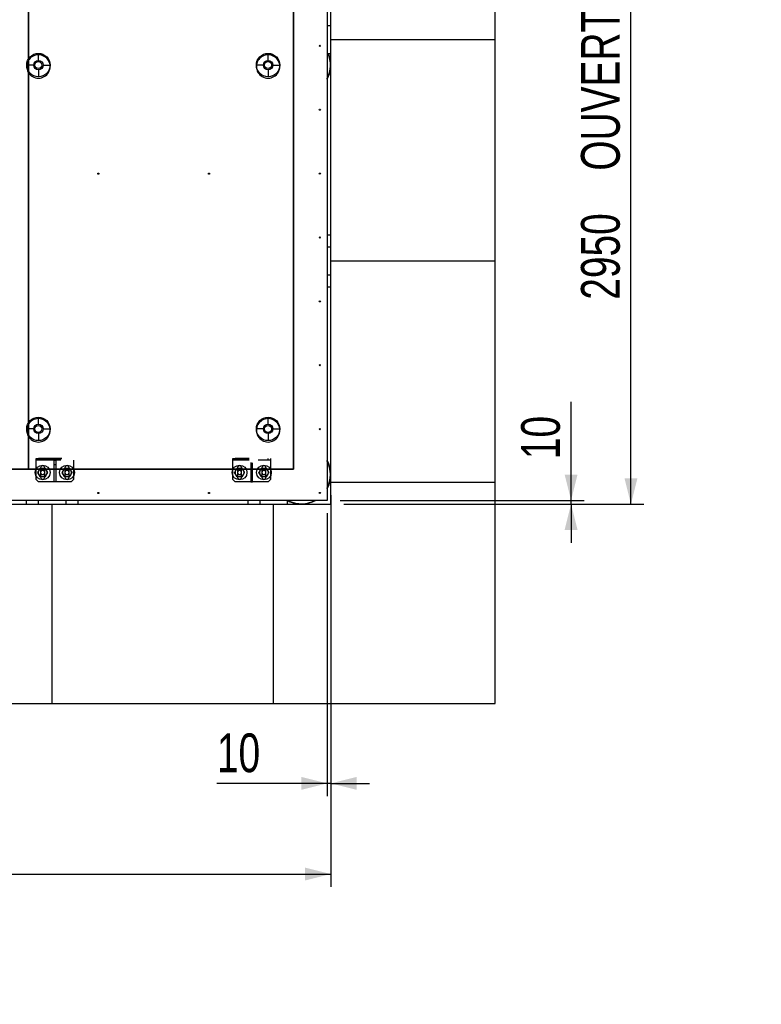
# Model space of a CAD drawing. Header units: millimetres. Extents: x 5 to 589, y 5 to 415.
# Tile 42 of 104: x 242 to 299, y 166 to 242. Entities that reach past the tile are written whole.
import ezdxf

# ---------------------------------------------------------------- set-up
doc = ezdxf.new("R2010")
doc.units = ezdxf.units.MM
doc.layers.add('COTES', color=1, linetype='Continuous')
doc.layers.add('TRAIT-FORT', color=4, linetype='Continuous', lineweight=25)
doc.styles.add('SLDTEXTSTYLE0', font='TXT', dxfattribs={"width": 0.75})
doc.dimstyles.new('SLDDIMSTYLE0', dxfattribs={"dimtxt": 3, "dimasz": 2, "dimexe": 0, "dimexo": 0.0625, "dimgap": 0.75, "dimtad": 1, "dimlfac": 35, "dimrnd": 1e-09, "dimzin": 12, "dimdsep": 46, "dimtxsty": 'SLDTEXTSTYLE0', "dimsah": 1, "dimcen": 0.09, "dimadec": 0, "dimazin": 3, "dimtfac": 1, "dimtofl": 0, "dimtmove": 0, "dimatfit": 3, "dimfxl": 1, "dimfrac": 2, "dimtolj": 1, "dimtzin": 12, "dimarcsym": 0})
doc.dimstyles.new('SLDDIMSTYLE2', dxfattribs={"dimtxt": 3, "dimasz": 2, "dimexe": 0, "dimexo": 0.0625, "dimgap": 0.75, "dimtad": 1, "dimlfac": 35, "dimrnd": 1e-09, "dimzin": 12, "dimdsep": 46, "dimtxsty": 'SLDTEXTSTYLE0', "dimsah": 1, "dimcen": 0.09, "dimadec": 0, "dimazin": 3, "dimtfac": 1, "dimtmove": 0, "dimatfit": 0, "dimfxl": 1, "dimfrac": 2, "dimtolj": 1, "dimtzin": 12, "dimarcsym": 0})

# ---------------------------------------------------------------- blocks, each defined once
blk = doc.blocks.new('_D_6')
at = {"layer": 'COTES', "color": 1, "transparency": 16777216}
for p, q in [((284.461, 205.237), (284.461, 212.864)), ((266.575, 205.237), (285.461, 205.237)), ((284.461, 204.951), (284.461, 205.237)), ((266.861, 204.951), (285.461, 204.951)), ((284.461, 204.951), (284.461, 201.951))]:
    blk.add_line(p, q, dxfattribs=at)
for points in [[(284.461, 205.237), (284.961, 207.237), (283.961, 207.237)], [(284.461, 204.951), (283.961, 202.951), (284.961, 202.951)]]:
    blk.add_solid(points, dxfattribs=at)
at = {"layer": 'COTES', "color": 1, "transparency": 16777216, "insert": (280.593, 208.431), "char_height": 3, "attachment_point": 1, "rotation": 90, "style": 'SLDTEXTSTYLE0'}
blk.add_mtext('10', dxfattribs=at)
blk = doc.blocks.new('_D_7')
at = {"layer": 'COTES', "color": 1, "transparency": 16777216}
for p, q in [((262.432, 289.237), (290.094, 289.237)), ((289.094, 204.951), (289.094, 289.237)), ((266.861, 204.951), (290.094, 204.951))]:
    blk.add_line(p, q, dxfattribs=at)
for points in [[(289.094, 289.237), (288.594, 287.237), (289.594, 287.237)], [(289.094, 204.951), (289.594, 206.951), (288.594, 206.951)]]:
    blk.add_solid(points, dxfattribs=at)
at = {"layer": 'COTES', "color": 1, "transparency": 16777216, "char_height": 3, "attachment_point": 1, "rotation": 90, "style": 'SLDTEXTSTYLE0'}
for s, insert in [('OUVERTURE DALLES FP', (285.227, 230.767)), ('2950', (285.227, 220.775))]:
    blk.add_mtext(s, dxfattribs=dict(at, insert=insert))
blk = doc.blocks.new('_D_10')
at = {"layer": 'COTES', "color": 1, "transparency": 16777216}
for p, q in [((72.861, 205.638), (72.861, 175.304)), ((265.861, 205.638), (265.861, 175.304)), ((72.861, 176.304), (265.861, 176.304))]:
    blk.add_line(p, q, dxfattribs=at)
for points in [[(72.861, 176.304), (74.861, 175.804), (74.861, 176.804)], [(265.861, 176.304), (263.861, 176.804), (263.861, 175.804)]]:
    blk.add_solid(points, dxfattribs=at)
at = {"layer": 'COTES', "color": 1, "transparency": 16777216, "char_height": 3, "attachment_point": 1, "style": 'SLDTEXTSTYLE0'}
for s, insert in [('6755', (143.042, 180.171)), ('OUVERTURE DALLES FP', (153.034, 180.171))]:
    blk.add_mtext(s, dxfattribs=dict(at, insert=insert))
blk = doc.blocks.new('_D_11')
at = {"layer": 'COTES', "color": 1, "transparency": 16777216}
for p, q in [((265.861, 205.638), (265.861, 182.322)), ((265.575, 204.237), (265.575, 182.322)), ((265.575, 183.322), (257.043, 183.322)), ((265.861, 183.322), (265.575, 183.322)), ((265.861, 183.322), (268.861, 183.322))]:
    blk.add_line(p, q, dxfattribs=at)
for points in [[(265.575, 183.322), (263.575, 183.822), (263.575, 182.822)], [(265.861, 183.322), (267.861, 182.822), (267.861, 183.822)]]:
    blk.add_solid(points, dxfattribs=at)
at = {"layer": 'COTES', "color": 1, "transparency": 16777216, "insert": (257.043, 187.189), "char_height": 3, "attachment_point": 1, "style": 'SLDTEXTSTYLE0'}
blk.add_mtext('10', dxfattribs=at)

msp = doc.modelspace()

# ---------------------------------------------------------------- linework, layer by layer
at = {"color": 7, "linetype": 'Continuous'}
for p, q in [((242.44747, 286.06534), (242.44747, 207.66534)), ((242.44747, 207.66534), (242.44747, 286.06534)), ((242.44747, 207.66534), (242.44747, 286.06534)), ((242.44747, 286.06534), (242.44747, 207.66534)), ((262.96189, 286.06534), (262.96189, 207.66534)), ((262.96189, 207.66534), (262.96189, 286.06534)), ((243.22455, 239.3065), (243.22455, 239.85081)), ((261.00454, 239.3065), (261.00454, 239.85081)), ((242.86171, 238.94366), (242.3174, 238.94366)), ((243.22455, 238.94366), (243.22315, 238.94366)), ((243.22455, 238.94366), (243.22455, 238.94506)), ((243.22455, 238.94366), (243.22455, 238.94226)), ((243.22455, 238.94366), (243.22595, 238.94366)), ((243.58739, 238.94366), (244.13169, 238.94366)), ((260.6417, 238.94366), (260.0974, 238.94366)), ((261.00454, 238.94366), (261.00314, 238.94366)), ((261.00454, 238.94366), (261.00454, 238.94506)), ((261.00454, 238.94366), (261.00454, 238.94226)), ((261.00454, 238.94366), (261.00594, 238.94366)), ((261.36738, 238.94366), (261.91168, 238.94366)), ((243.22455, 238.58082), (243.22455, 238.03652)), ((261.00454, 238.58082), (261.00454, 238.03652)), ((243.22455, 211.13355), (243.22455, 211.67786)), ((261.00454, 211.13355), (261.00454, 211.67786)), ((242.86171, 210.77071), (242.3174, 210.77071)), ((243.22455, 210.77071), (243.22315, 210.77071)), ((243.22455, 210.77071), (243.22455, 210.77211)), ((243.22455, 210.77071), (243.22455, 210.76931)), ((243.22455, 210.77071), (243.22595, 210.77071)), ((243.58739, 210.77071), (244.13169, 210.77071)), ((260.6417, 210.77071), (260.0974, 210.77071)), ((261.00454, 210.77071), (261.00314, 210.77071)), ((261.00454, 210.77071), (261.00454, 210.77211)), ((261.00454, 210.77071), (261.00454, 210.76931)), ((261.00454, 210.77071), (261.00594, 210.77071)), ((261.36738, 210.77071), (261.91168, 210.77071)), ((243.22455, 210.40788), (243.22455, 209.86357)), ((261.00454, 210.40788), (261.00454, 209.86357)), ((243.04617, 208.35479), (243.04617, 208.48469)), ((243.04617, 208.48469), (243.2276, 208.48469)), ((243.2276, 208.35479), (243.04617, 208.35479)), ((243.04617, 208.31493), (243.04617, 208.35479)), ((243.04617, 208.21872), (243.04617, 208.31493)), ((243.04617, 206.85183), (243.04617, 208.21872)), ((243.2276, 208.48469), (243.40903, 208.48469)), ((243.56778, 208.48469), (243.2276, 208.48469)), ((243.2276, 208.48469), (243.2276, 208.35479)), ((244.43266, 208.35479), (243.2276, 208.35479)), ((243.40903, 208.48469), (243.44318, 208.48469)), ((243.44318, 208.48469), (243.56502, 208.48469)), ((243.56502, 208.48469), (243.70291, 208.48469)), ((243.77189, 208.48469), (243.56778, 208.48469)), ((243.70291, 208.48469), (243.77189, 208.48469)), ((243.77189, 208.48469), (244.10059, 208.48469)), ((243.97599, 208.48469), (243.77189, 208.48469)), ((244.88757, 208.48469), (243.97599, 208.48469)), ((244.10059, 208.48469), (244.13474, 208.48469)), ((244.13474, 208.48469), (244.53314, 208.48469)), ((244.56256, 208.35479), (244.43266, 208.35479)), ((244.43266, 207.99193), (244.43266, 208.35479)), ((244.43266, 208.35479), (244.56256, 208.35479)), ((244.53314, 208.48469), (244.67102, 208.48469)), ((244.95907, 208.35479), (244.56256, 208.35479)), ((244.56256, 208.35479), (244.56256, 207.99193)), ((244.67102, 208.48469), (244.86046, 208.48469)), ((244.86046, 208.48469), (244.88757, 208.48469)), ((244.88757, 208.48469), (244.90432, 208.48469)), ((244.90432, 208.48469), (244.88757, 208.48469)), ((244.90432, 208.48469), (244.94471, 208.48469)), ((244.94471, 208.48469), (244.90432, 208.48469)), ((244.94471, 208.48469), (245.04186, 208.48469)), ((245.01921, 208.48469), (244.94471, 208.48469)), ((245.04758, 208.48469), (245.01921, 208.48469)), ((245.04186, 208.48469), (245.04758, 208.48469)), ((245.94903, 208.35479), (245.94903, 208.31493)), ((245.94903, 208.31493), (245.94903, 208.21872)), ((245.94903, 208.21872), (245.94903, 206.85183)), ((258.28617, 208.35479), (258.28617, 208.48469)), ((258.28617, 208.48469), (258.4676, 208.48469)), ((258.4676, 208.35479), (258.28617, 208.35479)), ((258.28617, 208.31493), (258.28617, 208.35479)), ((258.28617, 208.21872), (258.28617, 208.31493)), ((258.28617, 206.85183), (258.28617, 208.21872)), ((258.4676, 208.48469), (258.63123, 208.48469)), ((258.80778, 208.48469), (258.4676, 208.48469)), ((258.4676, 208.48469), (258.4676, 208.35479)), ((259.53743, 208.35479), (258.4676, 208.35479)), ((258.63123, 208.48469), (258.64903, 208.48469)), ((258.64903, 208.48469), (258.76911, 208.48469)), ((258.76911, 208.48469), (259.37474, 208.48469)), ((259.21599, 208.48469), (258.80778, 208.48469)), ((259.53743, 208.48469), (259.21599, 208.48469)), ((259.37474, 208.48469), (259.53743, 208.48469)), ((259.67266, 208.18137), (259.67266, 207.99193)), ((261.0076, 208.35479), (260.24259, 208.35479)), ((261.0076, 208.35479), (261.0076, 208.48469)), ((261.18902, 208.35479), (261.0076, 208.35479)), ((261.18902, 208.48469), (261.18902, 208.35479)), ((261.18902, 208.35479), (261.18902, 208.31493)), ((261.18902, 208.31493), (261.18902, 208.21872)), ((261.18902, 208.21872), (261.18902, 206.85183)), ((242.44747, 207.66534), (75.12017, 207.66534)), ((75.12017, 207.66534), (242.44747, 207.66534)), ((262.96189, 207.66534), (242.44747, 207.66534)), ((242.44747, 207.66534), (262.96189, 207.66534)), ((260.15963, 207.66534), (242.52652, 207.66534)), ((242.52652, 207.66534), (260.15963, 207.66534)), ((243.39543, 207.75898), (243.39543, 207.03326)), ((243.71293, 207.03326), (243.71293, 207.75898)), ((244.56256, 207.99193), (244.43266, 207.99193)), ((244.43266, 206.74866), (244.43266, 207.99193)), ((244.56256, 207.99193), (244.56256, 206.74866)), ((245.28229, 207.75898), (245.28229, 207.03326)), ((245.59979, 207.03326), (245.59979, 207.75898)), ((258.63543, 207.75898), (258.63543, 207.03326)), ((258.95293, 207.03326), (258.95293, 207.75898)), ((259.80256, 207.99193), (259.67266, 207.99193)), ((259.67266, 207.99193), (259.67266, 206.74866)), ((259.80256, 207.99193), (259.80256, 208.13409)), ((259.80256, 206.74866), (259.80256, 207.99193)), ((260.15963, 207.66534), (260.19007, 207.66534)), ((260.19007, 207.66534), (260.15963, 207.66534)), ((260.52229, 207.75898), (260.52229, 207.03326)), ((260.83979, 207.03326), (260.83979, 207.75898)), ((243.2276, 206.67041), (243.04617, 206.85183)), ((244.43266, 206.67041), (243.2276, 206.67041)), ((244.43266, 206.69116), (244.43266, 206.74866)), ((244.43266, 206.67041), (244.43266, 206.69116)), ((244.56256, 206.67041), (244.43266, 206.67041)), ((244.56256, 206.67041), (244.43266, 206.67041)), ((244.56256, 206.74866), (244.56256, 206.69116)), ((244.56256, 206.69116), (244.56256, 206.67041)), ((245.7676, 206.67041), (244.56256, 206.67041)), ((245.94903, 206.85183), (245.7676, 206.67041)), ((258.4676, 206.67041), (258.28617, 206.85183)), ((259.67266, 206.67041), (258.4676, 206.67041)), ((259.67266, 206.74866), (259.67266, 206.69116)), ((259.67266, 206.69116), (259.67266, 206.67041)), ((259.80256, 206.67041), (259.67266, 206.67041)), ((259.67266, 206.67041), (259.80256, 206.67041)), ((259.80256, 206.69116), (259.80256, 206.74866)), ((259.80256, 206.67041), (259.80256, 206.69116)), ((261.0076, 206.67041), (259.80256, 206.67041)), ((261.18902, 206.85183), (261.0076, 206.67041))]:
    msp.add_line(p, q, dxfattribs=at)
for centre, radius, start, end in [((243.22752, 238.83433), 0.90711, 89.9999181, 270.0000819), ((243.22752, 238.83433), 0.90711, 269.9999181, 90.0000819), ((261.00694, 238.83434), 0.90711, 89.9999181, 270.0000819), ((261.00694, 238.83434), 0.90711, 269.9999181, 90.0000819), ((243.22752, 210.66231), 0.90711, 89.9999181, 270.0000819), ((243.22752, 210.66231), 0.90711, 269.9999181, 90.0000819), ((261.00694, 210.6623), 0.90711, 89.9999181, 270.0000819), ((261.00694, 210.6623), 0.90711, 269.9999181, 90.0000819), ((243.55409, 207.39671), 0.15874, 89.9965749, 270.0064472), ((243.55418, 207.75897), 0.15875, 0.000932, 179.999068), ((243.55419, 207.39612), 0.15875, 90.0011544, 269.9989284), ((243.5541, 207.39671), 0.15874, 270.0026665, 90.0003555), ((243.55418, 207.39612), 0.15875, 270.0010976, 89.9989852), ((245.44088, 207.39669), 0.15875, 90.0026667, 270.0003557), ((245.44104, 207.75897), 0.15875, 0.0007664, 179.9992336), ((245.44105, 207.39612), 0.15875, 90.0011544, 269.9989284), ((245.44089, 207.39669), 0.15875, 269.9965751, 90.0064473), ((245.44104, 207.39612), 0.15875, 270.0011544, 89.9989284), ((258.79358, 207.39671), 0.15874, 89.9965749, 270.0064472), ((258.79418, 207.75897), 0.15875, 0.000932, 179.999068), ((258.79418, 207.39612), 0.15875, 90.0011544, 269.9989284), ((258.7936, 207.39671), 0.15874, 270.0026665, 90.0003556), ((258.79418, 207.39612), 0.15875, 270.0010976, 89.9989852), ((260.68038, 207.39669), 0.15875, 90.0026667, 270.0003557), ((260.68104, 207.75897), 0.15875, 0.0007664, 179.9992336), ((260.68104, 207.39612), 0.15875, 90.0011544, 269.9989284), ((260.68039, 207.39669), 0.15875, 269.996575, 90.0064473), ((260.68104, 207.39612), 0.15875, 270.0011544, 89.9989284), ((243.55418, 207.03327), 0.15875, 180.0012372, 359.9987628), ((245.44104, 207.03327), 0.15875, 180.0010716, 359.9989284), ((258.79418, 207.03327), 0.15875, 180.0012372, 359.9987628), ((260.68104, 207.03327), 0.15875, 180.0010716, 359.9989284)]:
    msp.add_arc(centre, radius, start, end, dxfattribs=at)
at = {"layer": 'TRAIT-FORT', "color": 4, "linetype": 'Continuous', "lineweight": 25}
for p, q in [((265.86077, 240.92355), (265.86077, 258.06641)), ((278.57505, 240.92355), (278.57505, 258.06641)), ((265.57505, 245.8079), (265.57505, 205.23676)), ((265.86077, 241.99498), (265.57505, 241.99498)), ((265.86077, 240.92355), (278.57505, 240.92355)), ((265.86077, 223.78069), (265.86077, 240.92355)), ((278.57505, 223.78069), (278.57505, 240.92355)), ((265.57505, 239.85212), (265.86077, 239.85212)), ((265.85565, 238.92355), (265.86077, 238.92355)), ((265.86077, 225.78069), (265.57505, 225.78069)), ((265.86077, 224.85212), (265.57505, 224.85212)), ((265.86077, 223.78069), (278.57505, 223.78069)), ((265.86077, 206.63784), (265.86077, 223.78069)), ((278.57505, 206.63784), (278.57505, 223.78069)), ((265.57505, 222.70927), (265.86077, 222.70927)), ((265.57505, 221.78069), (265.86077, 221.78069)), ((265.86077, 206.63784), (278.57505, 206.63784)), ((265.86077, 204.95104), (265.86077, 206.63784)), ((278.57505, 189.49498), (278.57505, 206.63784)), ((265.57505, 205.23676), (219.4322, 205.23676)), ((242.28934, 205.23676), (242.28934, 204.95104)), ((243.21791, 205.23676), (243.21791, 204.95104)), ((245.36077, 204.95104), (245.36077, 205.23676)), ((246.28934, 204.95104), (246.28934, 205.23676)), ((259.4322, 205.23676), (259.4322, 204.95104)), ((260.36077, 205.23676), (260.36077, 204.95104)), ((262.62086, 205.15974), (262.50129, 205.21896)), ((262.50362, 204.95104), (262.50362, 205.23676)), ((262.52878, 205.23676), (262.63279, 205.1857)), ((227.14648, 204.95104), (244.28934, 204.95104)), ((244.28934, 189.49498), (244.28934, 204.95104)), ((244.28934, 204.95104), (261.4322, 204.95104)), ((261.4322, 189.49498), (261.4322, 204.95104)), ((261.4322, 204.95104), (265.86077, 204.95104)), ((263.4322, 204.95104), (263.4322, 204.95967)), ((227.14648, 189.49498), (244.28934, 189.49498)), ((244.28934, 189.49498), (261.4322, 189.49498)), ((261.4322, 189.49498), (278.57505, 189.49498))]:
    msp.add_line(p, q, dxfattribs=at)
for centre, radius in [((265.00362, 240.43319), 0.04571), ((243.22455, 238.94366), 0.90714), ((261.00454, 238.94366), 0.90714), ((265.00362, 235.48676), 0.04571), ((247.86077, 230.54033), 0.04571), ((256.4322, 230.54033), 0.04571), ((265.00362, 230.54033), 0.04571), ((265.00362, 225.5939), 0.04571), ((265.00362, 220.64747), 0.04571), ((265.00362, 215.70104), 0.04571), ((243.22455, 210.77071), 0.90714), ((261.00454, 210.77071), 0.90714), ((265.00362, 210.75462), 0.04571), ((243.55419, 207.39612), 0.57143), ((243.55419, 207.39612), 0.32571), ((245.44105, 207.39612), 0.57143), ((245.44105, 207.39612), 0.32571), ((258.79419, 207.39612), 0.57143), ((258.79419, 207.39612), 0.32571), ((260.68105, 207.39612), 0.57143), ((260.68105, 207.39612), 0.32571), ((247.86077, 205.80819), 0.04571), ((256.4322, 205.80819), 0.04571), ((265.00362, 205.80819), 0.04571)]:
    msp.add_circle(centre, radius, dxfattribs=at)
for centre, radius, start, end in [((263.57505, 238.95104), 2.28571, 331.0449756, 23.2601711), ((263.57505, 238.95104), 2.25714, 332.3842202, 23.5539893), ((263.57505, 207.23676), 2.28571, 331.0449756, 28.9550244), ((263.57505, 207.23676), 2.25714, 332.3842202, 27.6157798), ((263.57505, 207.23676), 2.28571, 245.3258104, 298.9550244), ((263.57505, 207.23676), 2.25714, 245.3258104, 297.6157798)]:
    msp.add_arc(centre, radius, start, end, dxfattribs=at)
for centre, major_axis in [((243.22455, 238.94366), (0, 0.90714)), ((243.22455, 238.94366), (0, 0.90714)), ((261.00454, 238.94366), (0, 0.90714)), ((261.00454, 238.94366), (0, 0.90714)), ((243.22455, 238.94366), (-0.36284, 0)), ((243.22455, 238.94366), (0, 0.27214)), ((243.22455, 238.94366), (0, 0.27214)), ((243.22455, 238.94366), (-0.0014, 0)), ((261.00454, 238.94366), (-0.36284, 0)), ((261.00454, 238.94366), (0, 0.27214)), ((261.00454, 238.94366), (0, 0.27214)), ((261.00454, 238.94366), (-0.0014, 0)), ((243.22455, 210.77071), (-0.90714, 0)), ((243.22455, 210.77071), (-0.90714, 0)), ((261.00454, 210.77071), (-0.90714, 0)), ((261.00454, 210.77071), (-0.90714, 0)), ((243.22455, 210.77071), (-0.36284, 0)), ((243.22455, 210.77071), (-0.27214, 0)), ((243.22455, 210.77071), (-0.27214, 0)), ((243.22455, 210.77071), (-0.0014, 0)), ((261.00454, 210.77071), (-0.36284, 0)), ((261.00454, 210.77071), (-0.27214, 0)), ((261.00454, 210.77071), (-0.27214, 0)), ((261.00454, 210.77071), (-0.0014, 0))]:
    msp.add_ellipse(centre, major_axis=major_axis, ratio=1, dxfattribs=at)
for points, knots in [([(243.34576, 207.7327), (243.33768, 207.71767), (243.3215, 207.68753), (243.29662, 207.64119), (243.27122, 207.59388), (243.24677, 207.54834), (243.22359, 207.50518), (243.20176, 207.46452), (243.18, 207.42399), (243.16566, 207.39728), (243.15848, 207.3839)], [0, 0, 0, 0, 0.13202976, 0.26457402, 0.39927843, 0.53500867, 0.64989194, 0.76540603, 0.88250798, 1, 1, 1, 1]), ([(243.34576, 207.7327), (243.3801, 207.73376), (243.44954, 207.73591), (243.55241, 207.73908), (243.65076, 207.74212), (243.71105, 207.74398), (243.74147, 207.74492)], [0, 0, 0, 0, 0.26460747, 0.534953, 0.76534584, 1, 1, 1, 1]), ([(243.9499, 207.40833), (243.94337, 207.41887), (243.93031, 207.43996), (243.9104, 207.47212), (243.89021, 207.50473), (243.86778, 207.54094), (243.84313, 207.58074), (243.81625, 207.62416), (243.78929, 207.66769), (243.76428, 207.70807), (243.74846, 207.73362), (243.74147, 207.74492)], [0, 0, 0, 0, 0.09597591, 0.19213026, 0.28898369, 0.38615496, 0.51175797, 0.63826211, 0.76733117, 0.89712084, 1, 1, 1, 1]), ([(243.76262, 207.05953), (243.77069, 207.07457), (243.78687, 207.1047), (243.81176, 207.15105), (243.83716, 207.19836), (243.86161, 207.24389), (243.88478, 207.28706), (243.90661, 207.32772), (243.92838, 207.36825), (243.94272, 207.39495), (243.9499, 207.40833)], [0, 0, 0, 0, 0.132029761, 0.264574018, 0.399278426, 0.535008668, 0.649891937, 0.765406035, 0.88250798, 1, 1, 1, 1]), ([(245.23262, 207.7327), (245.22455, 207.71767), (245.20837, 207.68753), (245.18348, 207.64119), (245.15808, 207.59388), (245.13363, 207.54834), (245.11046, 207.50518), (245.08863, 207.46452), (245.06686, 207.42399), (245.05252, 207.39728), (245.04534, 207.3839)], [0, 0, 0, 0, 0.13202976, 0.26457402, 0.39927843, 0.53500867, 0.64989194, 0.76540603, 0.88250798, 1, 1, 1, 1]), ([(245.23262, 207.7327), (245.26697, 207.73376), (245.3364, 207.73591), (245.43928, 207.73908), (245.53762, 207.74212), (245.59791, 207.74398), (245.62833, 207.74492)], [0, 0, 0, 0, 0.26460747, 0.534953, 0.76534584, 1, 1, 1, 1]), ([(245.83676, 207.40833), (245.83024, 207.41887), (245.81718, 207.43996), (245.79726, 207.47212), (245.77707, 207.50473), (245.75464, 207.54094), (245.72999, 207.58074), (245.70311, 207.62416), (245.67615, 207.66769), (245.65115, 207.70807), (245.63532, 207.73362), (245.62833, 207.74492)], [0, 0, 0, 0, 0.09597591, 0.19213026, 0.28898369, 0.38615496, 0.51175797, 0.63826211, 0.76733117, 0.89712084, 1, 1, 1, 1]), ([(245.64948, 207.05953), (245.65756, 207.07457), (245.67374, 207.1047), (245.69862, 207.15105), (245.72402, 207.19836), (245.74847, 207.24389), (245.77165, 207.28706), (245.79348, 207.32772), (245.81524, 207.36825), (245.82958, 207.39495), (245.83676, 207.40833)], [0, 0, 0, 0, 0.132029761, 0.264574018, 0.399278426, 0.535008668, 0.649891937, 0.765406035, 0.88250798, 1, 1, 1, 1]), ([(258.58575, 207.7327), (258.57768, 207.71767), (258.5615, 207.68753), (258.53662, 207.64119), (258.51122, 207.59388), (258.48677, 207.54834), (258.46359, 207.50518), (258.44176, 207.46452), (258.42, 207.42399), (258.40566, 207.39728), (258.39848, 207.3839)], [0, 0, 0, 0, 0.13202976, 0.26457402, 0.39927843, 0.53500867, 0.64989194, 0.76540603, 0.88250798, 1, 1, 1, 1]), ([(258.58575, 207.7327), (258.6201, 207.73376), (258.68953, 207.73591), (258.79241, 207.73908), (258.89075, 207.74212), (258.95104, 207.74398), (258.98146, 207.74492)], [0, 0, 0, 0, 0.26460747, 0.534953, 0.76534584, 1, 1, 1, 1]), ([(259.18989, 207.40833), (259.18337, 207.41887), (259.17031, 207.43996), (259.15039, 207.47212), (259.1302, 207.50473), (259.10778, 207.54094), (259.08313, 207.58074), (259.05624, 207.62416), (259.02929, 207.66769), (259.00428, 207.70807), (258.98846, 207.73362), (258.98146, 207.74492)], [0, 0, 0, 0, 0.09597591, 0.19213026, 0.28898369, 0.38615496, 0.51175797, 0.63826211, 0.76733117, 0.89712084, 1, 1, 1, 1]), ([(259.00262, 207.05953), (259.01069, 207.07457), (259.02687, 207.1047), (259.05175, 207.15105), (259.07715, 207.19836), (259.1016, 207.24389), (259.12478, 207.28706), (259.14661, 207.32772), (259.16837, 207.36825), (259.18271, 207.39495), (259.18989, 207.40833)], [0, 0, 0, 0, 0.132029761, 0.264574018, 0.399278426, 0.535008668, 0.649891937, 0.765406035, 0.88250798, 1, 1, 1, 1]), ([(260.47262, 207.7327), (260.46454, 207.71767), (260.44836, 207.68753), (260.42348, 207.64119), (260.39808, 207.59388), (260.37363, 207.54834), (260.35045, 207.50518), (260.32862, 207.46452), (260.30686, 207.42399), (260.29252, 207.39728), (260.28534, 207.3839)], [0, 0, 0, 0, 0.13202976, 0.26457402, 0.39927843, 0.53500867, 0.64989194, 0.76540603, 0.88250798, 1, 1, 1, 1]), ([(260.47262, 207.7327), (260.50696, 207.73376), (260.5764, 207.73591), (260.67927, 207.73908), (260.77761, 207.74212), (260.8379, 207.74398), (260.86832, 207.74492)], [0, 0, 0, 0, 0.26460747, 0.534953, 0.76534584, 1, 1, 1, 1]), ([(261.07676, 207.40833), (261.07023, 207.41887), (261.05717, 207.43996), (261.03725, 207.47212), (261.01706, 207.50473), (260.99464, 207.54094), (260.96999, 207.58074), (260.94311, 207.62416), (260.91615, 207.66769), (260.89114, 207.70807), (260.87532, 207.73362), (260.86832, 207.74492)], [0, 0, 0, 0, 0.09597591, 0.19213026, 0.28898369, 0.38615496, 0.51175797, 0.63826211, 0.76733117, 0.89712084, 1, 1, 1, 1]), ([(260.88948, 207.05953), (260.89755, 207.07457), (260.91373, 207.1047), (260.93862, 207.15105), (260.96402, 207.19836), (260.98846, 207.24389), (261.01164, 207.28706), (261.03347, 207.32772), (261.05524, 207.36825), (261.06957, 207.39495), (261.07676, 207.40833)], [0, 0, 0, 0, 0.132029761, 0.264574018, 0.399278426, 0.535008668, 0.649891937, 0.765406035, 0.88250798, 1, 1, 1, 1]), ([(243.36691, 207.04732), (243.36039, 207.05785), (243.34733, 207.07894), (243.32741, 207.11111), (243.30722, 207.14371), (243.28479, 207.17993), (243.26014, 207.21973), (243.23326, 207.26314), (243.2063, 207.30668), (243.1813, 207.34706), (243.16548, 207.37261), (243.15848, 207.3839)], [0, 0, 0, 0, 0.095975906, 0.192130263, 0.288983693, 0.386154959, 0.511757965, 0.638262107, 0.767331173, 0.897120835, 1, 1, 1, 1]), ([(243.76262, 207.05953), (243.72828, 207.05847), (243.65884, 207.05633), (243.55596, 207.05315), (243.45762, 207.05012), (243.39733, 207.04826), (243.36691, 207.04732)], [0, 0, 0, 0, 0.26460747, 0.534953, 0.76534584, 1, 1, 1, 1]), ([(245.25377, 207.04732), (245.24725, 207.05785), (245.23419, 207.07894), (245.21427, 207.11111), (245.19408, 207.14371), (245.17166, 207.17993), (245.14701, 207.21973), (245.12012, 207.26314), (245.09316, 207.30668), (245.06816, 207.34706), (245.05234, 207.37261), (245.04534, 207.3839)], [0, 0, 0, 0, 0.095975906, 0.192130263, 0.288983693, 0.386154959, 0.511757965, 0.638262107, 0.767331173, 0.897120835, 1, 1, 1, 1]), ([(245.64948, 207.05953), (245.61514, 207.05847), (245.5457, 207.05633), (245.44283, 207.05315), (245.34448, 207.05012), (245.28419, 207.04826), (245.25377, 207.04732)], [0, 0, 0, 0, 0.26460747, 0.534953, 0.76534584, 1, 1, 1, 1]), ([(258.60691, 207.04732), (258.60038, 207.05785), (258.58732, 207.07894), (258.5674, 207.11111), (258.54721, 207.14371), (258.52479, 207.17993), (258.50014, 207.21973), (258.47326, 207.26314), (258.4463, 207.30668), (258.42129, 207.34706), (258.40547, 207.37261), (258.39848, 207.3839)], [0, 0, 0, 0, 0.095975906, 0.192130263, 0.288983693, 0.386154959, 0.511757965, 0.638262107, 0.767331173, 0.897120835, 1, 1, 1, 1]), ([(259.00262, 207.05953), (258.96827, 207.05847), (258.89884, 207.05633), (258.79596, 207.05315), (258.69762, 207.05012), (258.63733, 207.04826), (258.60691, 207.04732)], [0, 0, 0, 0, 0.26460747, 0.534953, 0.76534584, 1, 1, 1, 1]), ([(260.49377, 207.04732), (260.48725, 207.05785), (260.47418, 207.07894), (260.45427, 207.11111), (260.43408, 207.14371), (260.41165, 207.17993), (260.387, 207.21973), (260.36012, 207.26314), (260.33316, 207.30668), (260.30815, 207.34706), (260.29233, 207.37261), (260.28534, 207.3839)], [0, 0, 0, 0, 0.095975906, 0.192130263, 0.288983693, 0.386154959, 0.511757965, 0.638262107, 0.767331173, 0.897120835, 1, 1, 1, 1]), ([(260.88948, 207.05953), (260.85513, 207.05847), (260.7857, 207.05633), (260.68282, 207.05315), (260.58448, 207.05012), (260.52419, 207.04826), (260.49377, 207.04732)], [0, 0, 0, 0, 0.26460747, 0.534953, 0.76534584, 1, 1, 1, 1])]:
    msp.add_open_spline(points, degree=3, knots=knots, dxfattribs=at)

# ---------------------------------------------------------------- dimensions: what is measured, and where the dimension line sits
at = {"layer": 'COTES', "color": 1}
dim = msp.add_linear_dim(base=(289.09397, 289.23676), p1=(265.86077, 204.95104), p2=(261.4322, 289.23676), angle=90, text='<> OUVERTURE DALLES FP', dimstyle='SLDDIMSTYLE0', dxfattribs=at)
dim.commit()
dim.dimension.update_dxf_attribs({"geometry": '_D_7', "text_midpoint": (289.09397, 247.0939), "dimtype": 160})
dim = msp.add_linear_dim(base=(284.46069, 205.23676), p1=(265.86077, 204.95104), p2=(265.57505, 205.23676), angle=90, dimstyle='SLDDIMSTYLE2', dxfattribs=at)
dim.commit()
dim.dimension.update_dxf_attribs({"geometry": '_D_6', "text_midpoint": (284.46069, 210.64767), "dimtype": 160})
dim = msp.add_linear_dim(base=(265.86077, 176.30415), p1=(72.86077, 206.63784), p2=(265.86077, 206.63784), text='<> OUVERTURE DALLES FP', dimstyle='SLDDIMSTYLE0', dxfattribs=at)
dim.commit()
dim.dimension.update_dxf_attribs({"geometry": '_D_10', "text_midpoint": (169.36077, 176.30415), "dimtype": 160})
dim = msp.add_linear_dim(base=(265.57505, 183.32172), p1=(265.86077, 206.63784), p2=(265.57505, 205.23676), dimstyle='SLDDIMSTYLE2', dxfattribs=at)
dim.commit()
dim.dimension.update_dxf_attribs({"geometry": '_D_11', "text_midpoint": (259.2598, 183.32172), "dimtype": 160})

doc.saveas('drawing.dxf')
